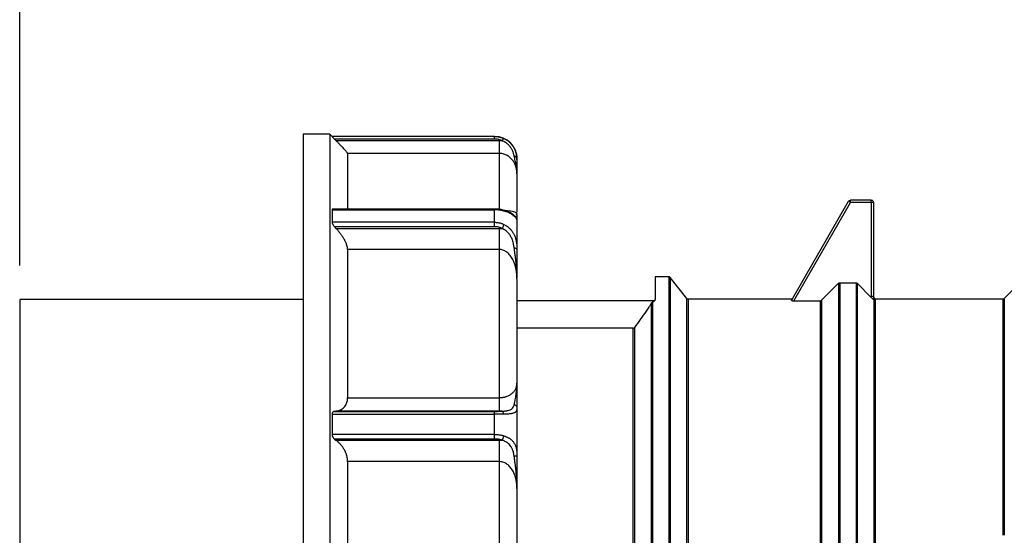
# Model space of a CAD drawing. Header units: inches. Extents: x 0 to 33, y 0 to 25.5.
# Tile 12 of 23: x 11.4 to 15.7, y 13.4 to 15.7. Entities that reach past the tile are written whole.
import ezdxf

# ---------------------------------------------------------------- set-up
doc = ezdxf.new("R2010")
doc.units = ezdxf.units.IN
doc.header["$LTSCALE"] = 3
doc.header["$MEASUREMENT"] = 0
doc.linetypes.add('SLD-Solid', pattern=[0])
doc.layers.add('DIMENSIONS', color=140, linetype='SLD-Solid', lineweight=25)
doc.styles.add('SLDTEXTSTYLE0', font='GOTHIC.TTF', dxfattribs={"width": 0.913})
doc.dimstyles.new('SLDDIMSTYLE1', dxfattribs={"dimtxt": 0.375, "dimasz": 0.45, "dimexe": 0, "dimexo": 0.0625, "dimgap": 0.09375, "dimtad": 0, "dimtih": 1, "dimtoh": 1, "dimrnd": 1e-09, "dimzin": 4, "dimdsep": 46, "dimtxsty": 'SLDTEXTSTYLE0', "dimsah": 1, "dimcen": 0.09, "dimadec": 0, "dimazin": 1, "dimtfac": 1, "dimtofl": 0, "dimtmove": 0, "dimatfit": 3, "dimfxl": 0, "dimfrac": 2, "dimtolj": 1, "dimtzin": 12, "dimarcsym": 0})

# ---------------------------------------------------------------- blocks, each defined once
blk = doc.blocks.new('_D_1')
at = {"layer": 'DIMENSIONS'}
for p, q in [((11.3966, 14.6116), (11.3966, 17.4568)), ((19.3978, 14.5981), (19.3978, 17.4568)), ((11.3966, 17.0818), (14.3306, 17.0818)), ((14.7738, 17.079), (14.6595, 17.079)), ((14.6595, 17.079), (14.6595, 16.4837)), ((16.0207, 17.079), (16.1349, 17.079)), ((16.1349, 17.079), (16.1349, 16.4837)), ((19.3978, 17.0818), (16.4638, 17.0818)), ((14.6595, 16.4837), (14.7738, 16.4837)), ((16.1349, 16.4837), (16.0207, 16.4837))]:
    blk.add_line(p, q, dxfattribs=at)
for points in [[(11.3966, 17.0818), (11.8466, 16.9918), (11.8466, 17.1718)], [(19.3978, 17.0818), (18.9478, 17.1718), (18.9478, 16.9918)]]:
    blk.add_solid(points, dxfattribs=at)
at = {"layer": 'DIMENSIONS', "char_height": 0.375, "attachment_point": 1, "style": 'SLDTEXTSTYLE0'}
for s, insert in [('8.00', (14.9123, 17.6341)), ('203.2', (14.7738, 16.9627))]:
    blk.add_mtext(s, dxfattribs=dict(at, insert=insert))

msp = doc.modelspace()

# ---------------------------------------------------------------- linework, layer by layer
for p, q in [((12.7667, 15.1919), (12.6486, 15.1919)), ((12.7768, 15.1817), (12.7665, 15.1921)), ((13.495, 15.182), (12.7765, 15.182)), ((13.495, 15.1814), (12.7765, 15.1814)), ((12.7874, 15.1701), (12.7939, 15.1634)), ((13.495, 15.1701), (12.7874, 15.1701)), ((12.7939, 15.1634), (13.5147, 15.1634)), ((13.5147, 15.1069), (12.8454, 15.1069)), ((14.8058, 14.4573), (15.0589, 14.8956)), ((14.8165, 14.4562), (15.0674, 14.8907)), ((15.1584, 14.9005), (15.0674, 14.9005)), ((15.1584, 14.8907), (15.0674, 14.8907)), ((15.1584, 14.8907), (15.1584, 14.4768)), ((15.1683, 14.8907), (15.1683, 14.4768)), ((12.7765, 14.8576), (13.495, 14.8576)), ((13.495, 14.861), (12.78, 14.861)), ((13.495, 14.8025), (12.7765, 14.8025)), ((12.7874, 14.7831), (12.7939, 14.7759)), ((13.495, 14.7831), (12.7874, 14.7831)), ((12.7939, 14.7759), (13.5147, 14.7759)), ((13.5147, 14.6826), (12.8454, 14.6826)), ((14.2641, 14.562), (14.2037, 14.562)), ((14.3445, 14.4662), (14.2701, 14.5592)), ((14.9395, 14.4585), (15.0136, 14.5331)), ((15.0136, 14.5331), (15.0136, 14.5294)), ((15.0192, 14.5354), (15.0914, 14.5354)), ((15.097, 14.5331), (15.1588, 14.4709)), ((15.097, 14.5331), (15.097, 14.5258)), ((15.8209, 14.5402), (15.7466, 14.4658)), ((12.6486, 14.4616), (11.3966, 14.4616)), ((14.2001, 14.4557), (13.5935, 14.4557)), ((14.8094, 14.4635), (14.3504, 14.4635)), ((14.8165, 14.4562), (14.9339, 14.4562)), ((15.741, 14.4635), (15.1767, 14.4635)), ((14.1066, 14.3349), (13.5935, 14.3349)), ((13.5935, 14.0915), (13.5935, 14.0884)), ((12.8454, 14.028), (13.5147, 14.028)), ((12.7939, 13.9685), (12.7874, 13.9676)), ((12.7874, 13.9676), (13.495, 13.9676)), ((13.5147, 13.9685), (12.7939, 13.9685)), ((12.7765, 13.9546), (13.495, 13.9546)), ((13.495, 13.8655), (12.7765, 13.8655)), ((12.7874, 13.8455), (12.7939, 13.8405)), ((13.495, 13.8455), (12.7874, 13.8455)), ((12.7939, 13.8405), (13.5147, 13.8405)), ((13.5147, 13.746), (12.8454, 13.746)), ((13.5935, 13.6319), (13.5935, 13.6268))]:
    msp.add_line(p, q)
for centre, radius, start, end in [((13.495, 15.0836), 0.0984, 0, 90), ((14.2641, 14.5541), 0.00787, 38.66, 90), ((14.3504, 14.4714), 0.00787, 218.66, 270), ((15.2076, 14.4829), 0.0394, 180, 207.9221), ((15.1767, 14.4714), 0.00787, 241.1748, 270), ((15.741, 14.4714), 0.00787, 270, 315)]:
    msp.add_arc(centre, radius, start, end)
for points, knots in [([(12.6486, 15.1919), (12.6486, 15.1919), (12.6486, 15.18), (12.6486, 15.1327), (12.6486, 15.0974), (12.6486, 15.0047), (12.6486, 14.9473), (12.6486, 14.8127), (12.6486, 14.7355), (12.6486, 14.5643), (12.6486, 14.4702), (12.6486, 14.2688), (12.6486, 14.1615), (12.6486, 13.9377), (12.6486, 13.8213), (12.6486, 13.5837), (12.6486, 13.4626), (12.6486, 13.3415)], [0, 0, 0, 0, 0.125, 0.125, 0.25, 0.25, 0.375, 0.375, 0.5, 0.5, 0.625, 0.625, 0.75, 0.75, 0.875, 0.875, 1, 1, 1, 1]), ([(12.7667, 15.1919), (12.7667, 15.1919), (12.7667, 15.18), (12.7667, 15.1327), (12.7667, 15.0974), (12.7667, 15.0047), (12.7667, 14.9473), (12.7667, 14.8127), (12.7667, 14.7355), (12.7667, 14.5643), (12.7667, 14.4702), (12.7667, 14.2688), (12.7667, 14.1615), (12.7667, 13.9377), (12.7667, 13.8213), (12.7667, 13.5837), (12.7667, 13.4626), (12.7667, 13.3415)], [0, 0, 0, 0, 0.125, 0.125, 0.25, 0.25, 0.375, 0.375, 0.5, 0.5, 0.625, 0.625, 0.75, 0.75, 0.875, 0.875, 1, 1, 1, 1]), ([(12.7765, 15.1814), (12.7766, 15.1814), (12.7766, 15.1813), (12.777, 15.1809), (12.7776, 15.1802), (12.7784, 15.1794), (12.78, 15.1777), (12.7829, 15.1747), (12.7858, 15.1717), (12.7874, 15.1701)], [0, 0, 0, 0, 0.086108, 0.174093, 0.264904, 0.359403, 0.458357, 0.704711, 1, 1, 1, 1]), ([(13.495, 15.1814), (13.497, 15.1814), (13.501, 15.1813), (13.507, 15.1808), (13.5129, 15.1799), (13.5188, 15.1786), (13.5246, 15.1769), (13.5303, 15.1749), (13.534, 15.1733), (13.5358, 15.1725)], [0, 0, 0, 0, 0.140849, 0.282232, 0.424231, 0.566928, 0.710404, 0.854736, 1, 1, 1, 1]), ([(13.495, 15.1701), (13.495, 15.1734), (13.495, 15.1762), (13.495, 15.1802), (13.495, 15.1813), (13.495, 15.1814)], [0, 0, 0, 0, 0.5, 0.5, 1, 1, 1, 1]), ([(12.8454, 15.1069), (12.8454, 15.1071), (12.8454, 15.1074), (12.845, 15.1081), (12.8444, 15.1091), (12.8435, 15.1103), (12.8424, 15.1118), (12.8402, 15.1145), (12.8361, 15.1192), (12.8294, 15.1265), (12.8216, 15.1348), (12.8131, 15.1437), (12.8039, 15.1533), (12.7973, 15.16), (12.7939, 15.1634)], [0, 0, 0, 0, 0.040421, 0.08086, 0.121534, 0.162656, 0.204435, 0.247066, 0.369815, 0.500418, 0.620601, 0.746326, 0.87103, 1, 1, 1, 1]), ([(13.5277, 15.1629), (13.5264, 15.1635), (13.5239, 15.1646), (13.52, 15.166), (13.5159, 15.1672), (13.5105, 15.1686), (13.5035, 15.1698), (13.4979, 15.17), (13.495, 15.1701)], [0, 0, 0, 0, 0.124543, 0.249146, 0.374229, 0.500207, 0.750868, 1, 1, 1, 1]), ([(13.5147, 15.1634), (13.5169, 15.1634), (13.5212, 15.1633), (13.5255, 15.163), (13.5277, 15.1629)], [0, 0, 0, 0, 0.497772, 1, 1, 1, 1]), ([(13.5147, 15.1634), (13.5147, 15.15), (13.5147, 15.1221), (13.5147, 15.1086), (13.5147, 15.1069)], [0, 0, 0, 0, 0.428571, 1, 1, 1, 1]), ([(13.5358, 15.1725), (13.5352, 15.1727), (13.533, 15.1714), (13.5296, 15.1664), (13.5277, 15.1629)], [0, 0, 0, 0, 0.428571, 1, 1, 1, 1]), ([(13.5815, 15.0949), (13.5811, 15.0965), (13.5804, 15.1), (13.5788, 15.1058), (13.5765, 15.1125), (13.5729, 15.1212), (13.5673, 15.1311), (13.5595, 15.1411), (13.5514, 15.1489), (13.5434, 15.1548), (13.5358, 15.1594), (13.5303, 15.1618), (13.5277, 15.1629)], [0, 0, 0, 0, 0.071992, 0.153893, 0.24597, 0.344728, 0.493496, 0.627166, 0.744468, 0.832229, 0.917403, 1, 1, 1, 1]), ([(13.5358, 15.1725), (13.5376, 15.1716), (13.5412, 15.1699), (13.5462, 15.167), (13.551, 15.1638), (13.5556, 15.1605), (13.5598, 15.1569), (13.5638, 15.1531), (13.5676, 15.1492), (13.571, 15.1452), (13.5742, 15.1411), (13.577, 15.1369), (13.5797, 15.1326), (13.5836, 15.1255), (13.5879, 15.1154), (13.591, 15.104), (13.5926, 15.0946), (13.5934, 15.087), (13.5934, 15.0824), (13.5935, 15.0801)], [0, 0, 0, 0, 0.045431, 0.0903413, 0.1347643, 0.1787345, 0.2222868, 0.2654567, 0.30828, 0.3507931, 0.3930327, 0.4350358, 0.4768395, 0.5184812, 0.6415559, 0.7643944, 0.8443414, 0.9227653, 1, 1, 1, 1]), ([(12.8454, 15.1069), (12.8454, 15.099), (12.8454, 15.0831), (12.8454, 15.0296), (12.8454, 14.958), (12.8454, 14.8929), (12.8454, 14.861)], [0, 0, 0, 0, 0.252743, 0.505486, 0.758229, 1, 1, 1, 1]), ([(13.5147, 15.1069), (13.5147, 15.0955), (13.5147, 15.0685), (13.5147, 14.9844), (13.5147, 14.9274), (13.5147, 14.8569)], [0, 0, 0, 0, 0.5, 0.5, 1, 1, 1, 1]), ([(13.5935, 15.0167), (13.5934, 15.0187), (13.5934, 15.0228), (13.5929, 15.0287), (13.5921, 15.0344), (13.5911, 15.0397), (13.5898, 15.0448), (13.5873, 15.0534), (13.5824, 15.0649), (13.5733, 15.0787), (13.5618, 15.0904), (13.5499, 15.0982), (13.5395, 15.1027), (13.5314, 15.1051), (13.5231, 15.1066), (13.5175, 15.1068), (13.5147, 15.1069)], [0, 0, 0, 0, 0.054667, 0.106869, 0.156592, 0.203828, 0.248567, 0.290804, 0.433182, 0.558535, 0.68367, 0.793709, 0.848221, 0.900307, 0.950646, 1, 1, 1, 1]), ([(13.5935, 15.0167), (13.5934, 15.0197), (13.5934, 15.0255), (13.5929, 15.0338), (13.5921, 15.0415), (13.5912, 15.0485), (13.5899, 15.0562), (13.5882, 15.0648), (13.586, 15.0746), (13.5837, 15.0844), (13.5822, 15.0914), (13.5815, 15.0949)], [0, 0, 0, 0, 0.1209756, 0.2320626, 0.333626, 0.4261169, 0.5100378, 0.6400286, 0.7599177, 0.8820452, 1, 1, 1, 1]), ([(13.5935, 15.0801), (13.5935, 15.0837), (13.5908, 15.0899), (13.5845, 15.0939), (13.5815, 15.0949)], [0, 0, 0, 0, 0.571429, 1, 1, 1, 1]), ([(13.5935, 15.0836), (13.5935, 15.0836), (13.5935, 15.0835), (13.5935, 15.0828), (13.5935, 15.0817), (13.5935, 15.0806), (13.5935, 15.0801)], [0, 0, 0, 0, 0.249843, 0.499748, 0.74978, 1, 1, 1, 1]), ([(13.5935, 15.0801), (13.5935, 15.0716), (13.5935, 15.0544), (13.5935, 15.0362), (13.5935, 15.0247), (13.5935, 15.0193)], [0, 0, 0, 0, 0.341783, 0.68958, 1, 1, 1, 1]), ([(13.5935, 15.0167), (13.5935, 15.0053), (13.5935, 14.9827), (13.5935, 14.9252), (13.5935, 14.8722), (13.5935, 14.8469)], [0, 0, 0, 0, 0.342767, 0.685534, 1, 1, 1, 1]), ([(15.0674, 14.8907), (15.0651, 14.892), (15.0629, 14.8933), (15.0598, 14.8951), (15.0589, 14.8956), (15.0589, 14.8956)], [0, 0, 0, 0, 0.5, 0.5, 1, 1, 1, 1]), ([(15.0674, 14.8907), (15.0674, 14.8933), (15.0674, 14.8958), (15.0674, 14.8995), (15.0674, 14.9005), (15.0674, 14.9005)], [0, 0, 0, 0, 0.5, 0.5, 1, 1, 1, 1]), ([(15.1584, 14.8907), (15.1584, 14.8933), (15.1584, 14.8958), (15.1584, 14.8995), (15.1584, 14.9005), (15.1584, 14.9005)], [0, 0, 0, 0, 0.5, 0.5, 1, 1, 1, 1]), ([(15.1584, 14.9005), (15.161, 14.9005), (15.1636, 14.8995), (15.1672, 14.8958), (15.1683, 14.8933), (15.1683, 14.8907)], [0, 0, 0, 0, 0.5, 0.5, 1, 1, 1, 1]), ([(15.1683, 14.8907), (15.1683, 14.8907), (15.1672, 14.8907), (15.1636, 14.8907), (15.161, 14.8907), (15.1584, 14.8907)], [0, 0, 0, 0, 0.5, 0.5, 1, 1, 1, 1]), ([(12.78, 14.861), (12.78, 14.861), (12.7788, 14.8613), (12.7776, 14.8606), (12.7767, 14.8592), (12.7766, 14.8581), (12.7765, 14.8576)], [0, 0, 0, 0, 0.006592, 0.523371, 0.765782, 1, 1, 1, 1]), ([(13.495, 14.8576), (13.495, 14.8585), (13.495, 14.8602), (13.495, 14.8612), (13.495, 14.861), (13.495, 14.8609)], [0, 0, 0, 0, 0.46002, 0.92004, 1, 1, 1, 1]), ([(13.5325, 14.8566), (13.5265, 14.8579), (13.5145, 14.8604), (13.5015, 14.8608), (13.495, 14.861)], [0, 0, 0, 0, 0.50017, 1, 1, 1, 1]), ([(13.5358, 14.8523), (13.534, 14.8528), (13.5303, 14.8537), (13.5246, 14.8549), (13.5188, 14.8559), (13.5129, 14.8566), (13.507, 14.8572), (13.501, 14.8575), (13.497, 14.8576), (13.495, 14.8576)], [0, 0, 0, 0, 0.145264, 0.289596, 0.433072, 0.575769, 0.717768, 0.859151, 1, 1, 1, 1]), ([(13.5358, 14.8523), (13.5352, 14.8543), (13.5336, 14.8568), (13.5313, 14.8568), (13.5302, 14.8564)], [0.25, 0.25, 0.25, 0.25, 0.6785714, 1, 1, 1, 1]), ([(13.5881, 14.8264), (13.5881, 14.8264), (13.5885, 14.826), (13.5866, 14.8282), (13.5813, 14.8336), (13.5683, 14.843), (13.5505, 14.8514), (13.5385, 14.8549), (13.5324, 14.8566)], [0, 0, 0, 0, 0.003599, 0.130093, 0.338808, 0.639713, 0.815824, 1, 1, 1, 1]), ([(13.5332, 14.8564), (13.538, 14.8561), (13.5484, 14.8554), (13.5618, 14.8536), (13.5777, 14.8505), (13.5909, 14.8458), (13.5926, 14.8422), (13.5935, 14.8404)], [0, 0, 0, 0, 0.10525, 0.229322, 0.370813, 0.672068, 1, 1, 1, 1]), ([(13.5935, 14.813), (13.5935, 14.8132), (13.5934, 14.8136), (13.5932, 14.8145), (13.5928, 14.8157), (13.5921, 14.817), (13.5907, 14.8194), (13.5879, 14.8232), (13.583, 14.8282), (13.5772, 14.833), (13.5711, 14.8372), (13.564, 14.8414), (13.5557, 14.8454), (13.5463, 14.8492), (13.5394, 14.8513), (13.5358, 14.8523)], [0, 0, 0, 0, 0.046231, 0.0928, 0.139781, 0.187245, 0.235261, 0.357783, 0.480752, 0.564288, 0.648633, 0.734087, 0.820943, 0.909488, 1, 1, 1, 1]), ([(13.5898, 14.8336), (13.5899, 14.8336), (13.5921, 14.8343), (13.5923, 14.8364), (13.5925, 14.8386)], [0, 0, 0, 0, 0.021492, 1, 1, 1, 1]), ([(13.5913, 14.8297), (13.592, 14.8295), (13.5949, 14.829), (13.5934, 14.837), (13.5922, 14.8432)], [0, 0, 0, 0, 0.2336642, 1, 1, 1, 1]), ([(13.5935, 14.8356), (13.5935, 14.8309), (13.5935, 14.8198), (13.5935, 14.8155), (13.5935, 14.813)], [0, 0, 0, 0, 0.422497, 1, 1, 1, 1]), ([(12.7765, 14.8025), (12.7766, 14.802), (12.7766, 14.8011), (12.777, 14.7995), (12.7776, 14.7978), (12.7784, 14.7959), (12.78, 14.7928), (12.7829, 14.7884), (12.7858, 14.785), (12.7874, 14.7831)], [0, 0, 0, 0, 0.086108, 0.174093, 0.264904, 0.359403, 0.458357, 0.704711, 1, 1, 1, 1]), ([(13.495, 14.8025), (13.497, 14.8025), (13.501, 14.8024), (13.507, 14.8018), (13.5129, 14.8009), (13.5188, 14.7996), (13.5246, 14.7979), (13.5303, 14.7958), (13.534, 14.7941), (13.5358, 14.7933)], [0, 0, 0, 0, 0.140849, 0.282232, 0.424231, 0.566928, 0.710404, 0.854736, 1, 1, 1, 1]), ([(13.495, 14.7831), (13.495, 14.7867), (13.495, 14.7905), (13.495, 14.7973), (13.495, 14.8003), (13.495, 14.8025)], [0, 0, 0, 0, 0.5, 0.5, 1, 1, 1, 1]), ([(13.5358, 14.7933), (13.5352, 14.7916), (13.533, 14.7862), (13.5296, 14.7791), (13.5277, 14.7754)], [0, 0, 0, 0, 0.428571, 1, 1, 1, 1]), ([(13.5358, 14.7933), (13.5376, 14.7924), (13.5412, 14.7907), (13.5462, 14.7876), (13.551, 14.7843), (13.5556, 14.7807), (13.5598, 14.7769), (13.5638, 14.7729), (13.5676, 14.7687), (13.571, 14.7643), (13.5742, 14.7597), (13.577, 14.755), (13.5797, 14.7501), (13.5836, 14.7419), (13.5879, 14.73), (13.591, 14.7158), (13.5926, 14.7035), (13.5934, 14.6932), (13.5934, 14.6865), (13.5935, 14.6831)], [0, 0, 0, 0, 0.04543, 0.09034, 0.134763, 0.178733, 0.222285, 0.265455, 0.308278, 0.350791, 0.393031, 0.435035, 0.476839, 0.518481, 0.641556, 0.764394, 0.844342, 0.922766, 1, 1, 1, 1]), ([(13.5758, 14.8331), (13.5784, 14.8316), (13.581, 14.8301), (13.582, 14.8289), (13.582, 14.8289)], [0, 0, 0, 0, 0.995857, 1, 1, 1, 1]), ([(13.5935, 14.813), (13.5933, 14.8149), (13.593, 14.8187), (13.5907, 14.8237), (13.5883, 14.8261), (13.5873, 14.8271)], [0, 0, 0, 0, 0.36257, 0.724785, 1, 1, 1, 1]), ([(13.5935, 14.813), (13.5935, 14.8086), (13.5935, 14.7997), (13.5935, 14.7861), (13.5935, 14.7723), (13.5935, 14.7581), (13.5935, 14.7437), (13.5935, 14.729), (13.5935, 14.714), (13.5935, 14.6987), (13.5935, 14.6883), (13.5935, 14.6831)], [0, 0, 0, 0, 0.111214, 0.222351, 0.333433, 0.444481, 0.555519, 0.666567, 0.777649, 0.888786, 1, 1, 1, 1]), ([(12.8454, 14.6826), (12.8454, 14.6837), (12.8454, 14.6858), (12.845, 14.6892), (12.8444, 14.6927), (12.8435, 14.6964), (12.8424, 14.7003), (12.8402, 14.7068), (12.8361, 14.7164), (12.8294, 14.7288), (12.8216, 14.7411), (12.8131, 14.7529), (12.8039, 14.7647), (12.7973, 14.7721), (12.7939, 14.7759)], [0, 0, 0, 0, 0.0404213, 0.0808599, 0.1215336, 0.1626563, 0.2044348, 0.2470665, 0.3698147, 0.5004176, 0.6206013, 0.7463262, 0.8710299, 1, 1, 1, 1]), ([(13.5277, 14.7754), (13.5264, 14.776), (13.5239, 14.7772), (13.52, 14.7787), (13.5159, 14.7801), (13.5105, 14.7815), (13.5035, 14.7828), (13.4979, 14.783), (13.495, 14.7831)], [0, 0, 0, 0, 0.124544, 0.249147, 0.37423, 0.500207, 0.750867, 1, 1, 1, 1]), ([(13.5147, 14.7759), (13.5147, 14.7614), (13.5147, 14.726), (13.5147, 14.6955), (13.5147, 14.6826)], [0, 0, 0, 0, 0.428571, 1, 1, 1, 1]), ([(13.5147, 14.7759), (13.5169, 14.7759), (13.5212, 14.7758), (13.5255, 14.7755), (13.5277, 14.7753)], [0, 0, 0, 0, 0.49777, 1, 1, 1, 1]), ([(13.5815, 14.6889), (13.5811, 14.6914), (13.5804, 14.6967), (13.5788, 14.7052), (13.5765, 14.7146), (13.5729, 14.7262), (13.5673, 14.7387), (13.5595, 14.7508), (13.5514, 14.7598), (13.5434, 14.7665), (13.5358, 14.7716), (13.5303, 14.7741), (13.5277, 14.7754)], [0, 0, 0, 0, 0.071985, 0.153885, 0.24597, 0.344728, 0.493496, 0.627164, 0.744468, 0.832229, 0.917402, 1, 1, 1, 1]), ([(12.8454, 14.6826), (12.8454, 14.5937), (12.8454, 14.4929), (12.8454, 14.2728), (12.8454, 14.1535), (12.8454, 14.028)], [0, 0, 0, 0, 0.5, 0.5, 1, 1, 1, 1]), ([(13.5147, 14.6826), (13.5147, 14.5937), (13.5147, 14.4929), (13.5147, 14.2728), (13.5147, 14.1535), (13.5147, 14.028)], [0, 0, 0, 0, 0.5, 0.5, 1, 1, 1, 1]), ([(13.5935, 14.5531), (13.5934, 14.5561), (13.5934, 14.562), (13.5929, 14.5706), (13.5921, 14.5788), (13.5911, 14.5866), (13.5898, 14.5939), (13.5873, 14.6062), (13.5824, 14.6227), (13.5733, 14.6426), (13.5618, 14.6591), (13.5499, 14.6703), (13.5395, 14.6766), (13.5314, 14.68), (13.5231, 14.6822), (13.5175, 14.6825), (13.5147, 14.6826)], [0, 0, 0, 0, 0.054667, 0.106868, 0.156592, 0.203828, 0.248568, 0.290805, 0.433183, 0.558536, 0.683671, 0.79371, 0.848222, 0.900307, 0.950646, 1, 1, 1, 1]), ([(13.5935, 14.5531), (13.5934, 14.5586), (13.5934, 14.569), (13.5929, 14.584), (13.5921, 14.5977), (13.5912, 14.6102), (13.5899, 14.624), (13.5882, 14.639), (13.586, 14.6559), (13.5837, 14.6723), (13.5822, 14.6835), (13.5815, 14.6889)], [0, 0, 0, 0, 0.12097, 0.232056, 0.33362, 0.426113, 0.510038, 0.640029, 0.759918, 0.882043, 1, 1, 1, 1]), ([(13.5935, 14.6831), (13.5935, 14.6845), (13.5908, 14.687), (13.5845, 14.6885), (13.5815, 14.6889)], [0, 0, 0, 0, 0.571429, 1, 1, 1, 1]), ([(13.5935, 14.6831), (13.5935, 14.6682), (13.5935, 14.638), (13.5935, 14.5973), (13.5935, 14.5707), (13.5935, 14.558)], [0, 0, 0, 0, 0.338782, 0.683526, 1, 1, 1, 1]), ([(13.5935, 14.5531), (13.5935, 14.547), (13.5935, 14.5348), (13.5935, 14.5162), (13.5935, 14.4973), (13.5935, 14.4781), (13.5935, 14.4587), (13.5935, 14.439), (13.5935, 14.419), (13.5935, 14.3988), (13.5935, 14.3783), (13.5935, 14.3576), (13.5935, 14.3308), (13.5935, 14.2976), (13.5935, 14.2578), (13.5935, 14.2173), (13.5935, 14.1761), (13.5935, 14.1342), (13.5935, 14.1058), (13.5935, 14.0915)], [0, 0, 0, 0, 0.045533, 0.091018, 0.136466, 0.181888, 0.227294, 0.272695, 0.318102, 0.363526, 0.408977, 0.454467, 0.500006, 0.583444, 0.666752, 0.749994, 0.833239, 0.916552, 1, 1, 1, 1]), ([(14.2037, 14.562), (14.2037, 14.562), (14.2037, 14.5535), (14.2037, 14.5202), (14.2037, 14.4953), (14.2037, 14.4626)], [0, 0, 0, 0, 0.5, 0.5, 1, 1, 1, 1]), ([(14.2641, 14.562), (14.2641, 14.562), (14.2641, 14.542), (14.2641, 14.4639), (14.2641, 14.4059), (14.2641, 14.2573), (14.2641, 14.1668), (14.2641, 13.9621), (14.2641, 13.848), (14.2641, 13.6069), (14.2641, 13.4801), (14.2641, 13.226), (14.2641, 13.0989), (14.2641, 12.8563), (14.2641, 12.7411), (14.2641, 12.5335), (14.2641, 12.4413), (14.2641, 12.3651)], [0, 0, 0, 0, 0.125, 0.125, 0.25, 0.25, 0.375, 0.375, 0.5, 0.5, 0.625, 0.625, 0.75, 0.75, 0.875, 0.875, 1, 1, 1, 1]), ([(14.2702, 14.559), (14.2702, 14.559), (14.2702, 14.5612), (14.2702, 14.5536), (14.2702, 14.5351), (14.2702, 14.5021), (14.2702, 14.457), (14.2702, 14.3997), (14.2702, 14.331), (14.2702, 14.2515), (14.2702, 14.1622), (14.2702, 14.064), (14.2702, 13.958), (14.2702, 13.8453), (14.2702, 13.7272), (14.2702, 13.6049), (14.2702, 13.4797), (14.2702, 13.3531), (14.2702, 13.2263), (14.2702, 13.1007), (14.2702, 12.9778), (14.2702, 12.8588), (14.2702, 12.7451), (14.2702, 12.6377), (14.2702, 12.5383), (14.2702, 12.4579), (14.2702, 12.4152), (14.2702, 12.3989)], [0, 0, 0, 0, 0.000086, 0.042432, 0.084778, 0.127124, 0.16947, 0.211816, 0.254162, 0.296508, 0.338854, 0.3812, 0.423546, 0.465892, 0.508238, 0.550584, 0.59293, 0.635276, 0.677622, 0.719968, 0.762314, 0.80466, 0.847006, 0.889352, 0.931698, 0.974044, 1, 1, 1, 1]), ([(15.0136, 14.5331), (15.014, 14.5335), (15.0148, 14.5342), (15.0161, 14.5349), (15.0176, 14.5354), (15.0186, 14.5354), (15.0192, 14.5354)], [0, 0, 0, 0, 0.255422, 0.500393, 0.745162, 1, 1, 1, 1]), ([(15.0136, 14.5294), (15.0136, 14.5231), (15.0136, 14.5096), (15.0136, 14.4659), (15.0136, 14.4039), (15.0136, 14.3245), (15.0136, 14.2296), (15.0136, 14.1204), (15.0136, 13.9988), (15.0136, 13.8666), (15.0136, 13.7262), (15.0136, 13.5795), (15.0136, 13.4291), (15.0136, 13.2772), (15.0136, 13.1264), (15.0136, 12.9791), (15.0136, 12.8375), (15.0136, 12.7039), (15.0136, 12.5806), (15.0136, 12.4694), (15.0136, 12.3721), (15.0136, 12.2903), (15.0136, 12.2252), (15.0136, 12.1783), (15.0136, 12.1486), (15.0136, 12.1449), (15.0136, 12.143)], [0, 0, 0, 0, 0.035869, 0.077792, 0.119715, 0.161638, 0.203561, 0.245484, 0.287407, 0.32933, 0.371253, 0.413176, 0.455099, 0.497022, 0.538945, 0.580868, 0.622791, 0.664714, 0.706636, 0.748559, 0.790482, 0.832405, 0.874328, 0.916251, 0.958174, 1, 1, 1, 1]), ([(15.0192, 14.5354), (15.0192, 14.5273), (15.0192, 14.5121), (15.0192, 14.4677), (15.0192, 14.4386), (15.0192, 14.3677), (15.0192, 14.3258), (15.0192, 14.2309), (15.0192, 14.1777), (15.0192, 14.0621), (15.0192, 13.9996), (15.0192, 13.8675), (15.0192, 13.7979), (15.0192, 13.6541), (15.0192, 13.5799), (15.0192, 13.4294), (15.0192, 13.3532), (15.0192, 13.2016), (15.0192, 13.1262), (15.0192, 12.9788), (15.0192, 12.9069), (15.0192, 12.769), (15.0192, 12.7031), (15.0192, 12.5797), (15.0192, 12.5223), (15.0192, 12.4178), (15.0192, 12.3708), (15.0192, 12.289), (15.0192, 12.2542), (15.0192, 12.198), (15.0192, 12.1765), (15.0192, 12.1479), (15.0192, 12.1407), (15.0192, 12.1407)], [0, 0, 0, 0, 0.0625, 0.0625, 0.125, 0.125, 0.1875, 0.1875, 0.25, 0.25, 0.3125, 0.3125, 0.375, 0.375, 0.4375, 0.4375, 0.5, 0.5, 0.5625, 0.5625, 0.625, 0.625, 0.6875, 0.6875, 0.75, 0.75, 0.8125, 0.8125, 0.875, 0.875, 0.9375, 0.9375, 1, 1, 1, 1]), ([(15.0914, 14.5354), (15.0919, 14.5354), (15.093, 14.5354), (15.0944, 14.5349), (15.0958, 14.5342), (15.0966, 14.5335), (15.097, 14.5331)], [0, 0, 0, 0, 0.254838, 0.499607, 0.744578, 1, 1, 1, 1]), ([(15.0914, 14.5354), (15.0914, 14.5273), (15.0914, 14.5121), (15.0914, 14.4677), (15.0914, 14.4386), (15.0914, 14.3677), (15.0914, 14.3258), (15.0914, 14.2309), (15.0914, 14.1777), (15.0914, 14.0621), (15.0914, 13.9996), (15.0914, 13.8675), (15.0914, 13.7979), (15.0914, 13.6541), (15.0914, 13.5799), (15.0914, 13.4294), (15.0914, 13.3532), (15.0914, 13.2016), (15.0914, 13.1262), (15.0914, 12.9788), (15.0914, 12.9069), (15.0914, 12.769), (15.0914, 12.7031), (15.0914, 12.5797), (15.0914, 12.5223), (15.0914, 12.4178), (15.0914, 12.3708), (15.0914, 12.289), (15.0914, 12.2542), (15.0914, 12.198), (15.0914, 12.1765), (15.0914, 12.1479), (15.0914, 12.1407), (15.0914, 12.1407)], [0, 0, 0, 0, 0.0625, 0.0625, 0.125, 0.125, 0.1875, 0.1875, 0.25, 0.25, 0.3125, 0.3125, 0.375, 0.375, 0.4375, 0.4375, 0.5, 0.5, 0.5625, 0.5625, 0.625, 0.625, 0.6875, 0.6875, 0.75, 0.75, 0.8125, 0.8125, 0.875, 0.875, 0.9375, 0.9375, 1, 1, 1, 1]), ([(15.097, 14.5258), (15.097, 14.5205), (15.097, 14.5077), (15.097, 14.4658), (15.097, 14.404), (15.097, 14.3245), (15.097, 14.2296), (15.097, 14.1204), (15.097, 13.9988), (15.097, 13.8666), (15.097, 13.7262), (15.097, 13.5795), (15.097, 13.4291), (15.097, 13.2772), (15.097, 13.1264), (15.097, 12.9791), (15.097, 12.8375), (15.097, 12.7039), (15.097, 12.5806), (15.097, 12.4694), (15.097, 12.3721), (15.097, 12.2902), (15.097, 12.2253), (15.097, 12.1776), (15.097, 12.1509), (15.097, 12.1398), (15.097, 12.143), (15.097, 12.143)], [0, 0, 0, 0, 0.030121, 0.072286, 0.11445, 0.156615, 0.198779, 0.240943, 0.283108, 0.325272, 0.367436, 0.409601, 0.451765, 0.49393, 0.536094, 0.578258, 0.620423, 0.662587, 0.704751, 0.746916, 0.78908, 0.831245, 0.873409, 0.915573, 0.957738, 0.999902, 1, 1, 1, 1]), ([(11.3966, 14.4606), (11.3966, 14.4591), (11.3966, 14.4561), (11.3966, 14.4228), (11.3966, 14.3683), (11.3966, 14.2919), (11.3966, 14.196), (11.3966, 14.0824), (11.3966, 13.9535), (11.3966, 13.812), (11.3966, 13.6606), (11.3966, 13.5027), (11.3966, 13.3952), (11.3966, 13.3415)], [0, 0, 0, 0, 0.083527, 0.175174, 0.266822, 0.358469, 0.450116, 0.541763, 0.633411, 0.725058, 0.816705, 0.908353, 1, 1, 1, 1]), ([(14.1868, 14.4449), (14.1857, 14.443), (14.1834, 14.4392), (14.1798, 14.4335), (14.1755, 14.4267), (14.1704, 14.419), (14.1663, 14.4133), (14.1643, 14.4105)], [0, 0, 0, 0, 0.165428, 0.332159, 0.500727, 0.753301, 1, 1, 1, 1]), ([(14.1929, 14.4506), (14.1924, 14.4503), (14.1914, 14.4498), (14.19, 14.4487), (14.1888, 14.4476), (14.1877, 14.4463), (14.1871, 14.4453), (14.1868, 14.4449)], [0, 0, 0, 0, 0.229337, 0.443841, 0.643652, 0.828956, 1, 1, 1, 1]), ([(14.1868, 14.4449), (14.1868, 14.4007), (14.1868, 14.3442), (14.1868, 14.2104), (14.1868, 14.1331), (14.1868, 13.9627), (14.1868, 13.8697), (14.1868, 13.674), (14.1868, 13.5714), (14.1868, 13.3633), (14.1868, 13.2579), (14.1868, 13.0512), (14.1868, 12.9499), (14.1868, 12.7582), (14.1868, 12.6678), (14.1868, 12.5038), (14.1868, 12.4302), (14.1868, 12.3675)], [0, 0, 0, 0, 0.125, 0.125, 0.25, 0.25, 0.375, 0.375, 0.5, 0.5, 0.625, 0.625, 0.75, 0.75, 0.875, 0.875, 1, 1, 1, 1]), ([(14.2037, 14.4626), (14.2037, 14.4621), (14.2036, 14.461), (14.2031, 14.4594), (14.2022, 14.4579), (14.2006, 14.4558), (14.1979, 14.4532), (14.1946, 14.4515), (14.1929, 14.4506)], [0, 0, 0, 0, 0.1252498, 0.2495568, 0.3738549, 0.4990784, 0.7510401, 1, 1, 1, 1]), ([(14.1929, 14.4506), (14.1929, 14.4067), (14.1929, 14.3504), (14.1929, 14.2167), (14.1929, 14.1393), (14.1929, 13.9686), (14.1929, 13.8753), (14.1929, 13.6789), (14.1929, 13.5758), (14.1929, 13.3667), (14.1929, 13.2607), (14.1929, 13.0528), (14.1929, 12.951), (14.1929, 12.7581), (14.1929, 12.6672), (14.1929, 12.5022), (14.1929, 12.4282), (14.1929, 12.3651)], [0, 0, 0, 0, 0.125, 0.125, 0.25, 0.25, 0.375, 0.375, 0.5, 0.5, 0.625, 0.625, 0.75, 0.75, 0.875, 0.875, 1, 1, 1, 1]), ([(14.3443, 12.377), (14.3443, 12.4398), (14.3443, 12.5197), (14.3443, 12.7054), (14.3443, 12.8112), (14.3443, 13.0377), (14.3443, 13.1583), (14.3443, 13.4017), (14.3443, 13.5245), (14.3443, 13.7595), (14.3443, 13.8716), (14.3443, 14.0735), (14.3443, 14.1632), (14.3443, 14.3107), (14.3443, 14.3686), (14.3443, 14.4465), (14.3443, 14.4665), (14.3443, 14.4665)], [0, 0, 0, 0, 0.125, 0.125, 0.25, 0.25, 0.375, 0.375, 0.5, 0.5, 0.625, 0.625, 0.75, 0.75, 0.875, 0.875, 1, 1, 1, 1]), ([(14.3504, 14.4631), (14.3504, 14.4632), (14.3504, 14.4664), (14.3504, 14.4549), (14.3504, 14.4272), (14.3504, 14.3789), (14.3504, 14.3136), (14.3504, 14.2316), (14.3504, 14.1346), (14.3504, 14.0241), (14.3504, 13.902), (14.3504, 13.7704), (14.3504, 13.6315), (14.3504, 13.4878), (14.3504, 13.3902), (14.3504, 13.3415)], [0, 0, 0, 0, 0.004108, 0.087099, 0.17009, 0.253081, 0.336072, 0.419063, 0.502054, 0.585045, 0.668036, 0.751027, 0.834018, 0.917009, 1, 1, 1, 1]), ([(14.8058, 14.4573), (14.8058, 14.4572), (14.8058, 14.4571), (14.8064, 14.4569), (14.8073, 14.4567), (14.809, 14.4565), (14.8121, 14.4563), (14.8149, 14.4562), (14.8165, 14.4562)], [0, 0, 0, 0, 0.116519, 0.234197, 0.354476, 0.478704, 0.70937, 1, 1, 1, 1]), ([(14.9339, 14.4562), (14.9344, 14.4562), (14.9355, 14.4563), (14.937, 14.4567), (14.9383, 14.4575), (14.9391, 14.4582), (14.9395, 14.4585)], [0, 0, 0, 0, 0.254799, 0.499546, 0.744528, 1, 1, 1, 1]), ([(14.9339, 13.3415), (14.9339, 13.4096), (14.9339, 13.4777), (14.9339, 13.6116), (14.9339, 13.6775), (14.9339, 13.8047), (14.9339, 13.8661), (14.9339, 13.9825), (14.9339, 14.0375), (14.9339, 14.1391), (14.9339, 14.1858), (14.9339, 14.2693), (14.9339, 14.3062), (14.9339, 14.3689), (14.9339, 14.3947), (14.9339, 14.4345), (14.9339, 14.4484), (14.9339, 14.4562)], [0, 0, 0, 0, 0.125, 0.125, 0.25, 0.25, 0.375, 0.375, 0.5, 0.5, 0.625, 0.625, 0.75, 0.75, 0.875, 0.875, 1, 1, 1, 1]), ([(14.9395, 14.4585), (14.9395, 14.4505), (14.9395, 14.4357), (14.9395, 14.3933), (14.9395, 14.3657), (14.9395, 14.2987), (14.9395, 14.2592), (14.9395, 14.1699), (14.9395, 14.1199), (14.9395, 14.0114), (14.9395, 13.9529), (14.9395, 13.8291), (14.9395, 13.764), (14.9395, 13.6294), (14.9395, 13.56), (14.9395, 13.4194), (14.9395, 13.3482), (14.9395, 13.2066), (14.9395, 13.1362), (14.9395, 12.9986), (14.9395, 12.9315), (14.9395, 12.8029), (14.9395, 12.7414), (14.9395, 12.6264), (14.9395, 12.5728), (14.9395, 12.4754), (14.9395, 12.4316), (14.9395, 12.3553), (14.9395, 12.3229), (14.9395, 12.2705), (14.9395, 12.2505), (14.9395, 12.2239), (14.9395, 12.2171), (14.9395, 12.2171)], [0, 0, 0, 0, 0.0625, 0.0625, 0.125, 0.125, 0.1875, 0.1875, 0.25, 0.25, 0.3125, 0.3125, 0.375, 0.375, 0.4375, 0.4375, 0.5, 0.5, 0.5625, 0.5625, 0.625, 0.625, 0.6875, 0.6875, 0.75, 0.75, 0.8125, 0.8125, 0.875, 0.875, 0.9375, 0.9375, 1, 1, 1, 1]), ([(15.1588, 14.4709), (15.1587, 14.4719), (15.1585, 14.4739), (15.1584, 14.4758), (15.1584, 14.4768)], [0, 0, 0, 0, 0.500855, 1, 1, 1, 1]), ([(15.1584, 14.4768), (15.161, 14.4768), (15.1636, 14.4768), (15.1672, 14.4768), (15.1683, 14.4768), (15.1683, 14.4768)], [0, 0, 0, 0, 0.5, 0.5, 1, 1, 1, 1]), ([(15.1711, 14.4591), (15.1705, 14.4596), (15.1694, 14.4607), (15.1674, 14.4625), (15.1649, 14.4649), (15.162, 14.4677), (15.1598, 14.4699), (15.1588, 14.4709)], [0, 0, 0, 0, 0.1496207, 0.3119455, 0.4887442, 0.7507757, 1, 1, 1, 1]), ([(15.1711, 13.3415), (15.1711, 13.4099), (15.1711, 13.4784), (15.1711, 13.613), (15.1711, 13.6792), (15.1711, 13.8071), (15.1711, 13.8688), (15.1711, 13.9857), (15.1711, 14.0409), (15.1711, 14.1428), (15.1711, 14.1896), (15.1711, 14.2733), (15.1711, 14.3102), (15.1711, 14.3728), (15.1711, 14.3985), (15.1711, 14.4379), (15.1711, 14.4516), (15.1711, 14.4591)], [0, 0, 0, 0, 0.125, 0.125, 0.25, 0.25, 0.375, 0.375, 0.5, 0.5, 0.625, 0.625, 0.75, 0.75, 0.875, 0.875, 1, 1, 1, 1]), ([(15.1729, 14.4582), (15.1728, 14.4582), (15.1728, 14.4581), (15.1724, 14.4582), (15.1718, 14.4585), (15.1713, 14.4589), (15.1711, 14.4591)], [0, 0, 0, 0, 0.271917, 0.519064, 0.756103, 1, 1, 1, 1]), ([(15.1767, 14.4635), (15.1767, 14.4635), (15.1767, 14.4563), (15.1767, 14.4276), (15.1767, 14.4062), (15.1767, 14.35), (15.1767, 14.3152), (15.1767, 14.2336), (15.1767, 14.1868), (15.1767, 14.083), (15.1767, 14.0259), (15.1767, 13.9038), (15.1767, 13.8387), (15.1767, 13.703), (15.1767, 13.6324), (15.1767, 13.4884), (15.1767, 13.4149), (15.1767, 13.3415)], [0, 0, 0, 0, 0.125, 0.125, 0.25, 0.25, 0.375, 0.375, 0.5, 0.5, 0.625, 0.625, 0.75, 0.75, 0.875, 0.875, 1, 1, 1, 1]), ([(15.741, 13.4202), (15.741, 13.4684), (15.741, 13.5647), (15.741, 13.7051), (15.741, 13.8395), (15.741, 13.9656), (15.741, 14.0812), (15.741, 14.1845), (15.741, 14.2736), (15.741, 14.3471), (15.741, 14.404), (15.741, 14.4423), (15.741, 14.4622), (15.741, 14.4615), (15.741, 14.4613)], [0, 0, 0, 0, 0.086258, 0.172516, 0.258774, 0.345033, 0.431291, 0.517549, 0.603807, 0.690065, 0.776323, 0.862582, 0.94884, 1, 1, 1, 1]), ([(15.7466, 14.463), (15.7466, 14.463), (15.7466, 14.463), (15.7466, 14.4442), (15.7466, 14.4063), (15.7466, 14.3492), (15.7466, 14.2755), (15.7466, 14.1862), (15.7466, 14.0827), (15.7466, 13.9669), (15.7466, 13.8406), (15.7466, 13.7059), (15.7466, 13.5652), (15.7466, 13.4687), (15.7466, 13.4204)], [0, 0, 0, 0, 0.024702, 0.113366, 0.202029, 0.290693, 0.379356, 0.468019, 0.556683, 0.645346, 0.73401, 0.822673, 0.911337, 1, 1, 1, 1]), ([(14.1643, 14.4105), (14.1556, 14.3983), (14.1383, 14.3742), (14.1212, 14.3501), (14.1128, 14.3382)], [0, 0, 0, 0, 0.507038, 1, 1, 1, 1]), ([(14.1066, 14.3349), (14.1072, 14.3349), (14.1083, 14.335), (14.11, 14.3357), (14.1115, 14.3367), (14.1123, 14.3377), (14.1128, 14.3382)], [0, 0, 0, 0, 0.22934, 0.470816, 0.726983, 1, 1, 1, 1]), ([(14.1066, 12.3796), (14.1066, 12.4305), (14.1066, 12.4928), (14.1066, 12.6356), (14.1066, 12.7161), (14.1066, 12.8897), (14.1066, 12.9829), (14.1066, 13.1754), (14.1066, 13.2747), (14.1066, 13.4726), (14.1066, 13.5711), (14.1066, 13.7606), (14.1066, 13.8516), (14.1066, 14.0195), (14.1066, 14.0965), (14.1066, 14.2312), (14.1066, 14.2889), (14.1066, 14.3349)], [0, 0, 0, 0, 0.125, 0.125, 0.25, 0.25, 0.375, 0.375, 0.5, 0.5, 0.625, 0.625, 0.75, 0.75, 0.875, 0.875, 1, 1, 1, 1]), ([(14.1128, 14.3382), (14.1128, 14.2922), (14.1128, 14.2344), (14.1128, 14.0995), (14.1128, 14.0223), (14.1128, 13.8539), (14.1128, 13.7627), (14.1128, 13.5726), (14.1128, 13.4737), (14.1128, 13.2752), (14.1128, 13.1756), (14.1128, 12.9824), (14.1128, 12.889), (14.1128, 12.7147), (14.1128, 12.6339), (14.1128, 12.4906), (14.1128, 12.4282), (14.1128, 12.377)], [0, 0, 0, 0, 0.125, 0.125, 0.25, 0.25, 0.375, 0.375, 0.5, 0.5, 0.625, 0.625, 0.75, 0.75, 0.875, 0.875, 1, 1, 1, 1]), ([(13.5147, 14.028), (13.5161, 14.0281), (13.5189, 14.0281), (13.523, 14.0283), (13.5271, 14.0288), (13.5312, 14.0293), (13.5353, 14.0301), (13.5393, 14.031), (13.5432, 14.032), (13.5509, 14.0344), (13.5618, 14.0392), (13.5732, 14.0472), (13.5824, 14.0569), (13.588, 14.0662), (13.5913, 14.075), (13.5931, 14.0829), (13.5934, 14.0886), (13.5935, 14.0915)], [0, 0, 0, 0, 0.024459, 0.049093, 0.074002, 0.099283, 0.125028, 0.151325, 0.178255, 0.205892, 0.316075, 0.441167, 0.566132, 0.708436, 0.796174, 0.893385, 1, 1, 1, 1]), ([(13.5815, 13.9983), (13.5818, 13.9999), (13.5826, 14.0031), (13.5837, 14.0082), (13.5849, 14.0135), (13.5863, 14.0208), (13.5882, 14.0303), (13.5905, 14.0454), (13.5929, 14.0659), (13.5933, 14.0824), (13.5935, 14.0915)], [0, 0, 0, 0, 0.05854, 0.117959, 0.178412, 0.240113, 0.359579, 0.490002, 0.717667, 1, 1, 1, 1]), ([(13.5935, 14.088), (13.5935, 14.0699), (13.5935, 14.0325), (13.5935, 14.0004), (13.5935, 13.9838)], [0, 0, 0, 0, 0.484005, 1, 1, 1, 1]), ([(12.7939, 13.9685), (12.7956, 13.9688), (12.799, 13.9693), (12.8039, 13.9705), (12.8085, 13.972), (12.8146, 13.9745), (12.8216, 13.9785), (12.8294, 13.985), (12.8361, 13.9932), (12.8408, 14.0022), (12.8436, 14.0111), (12.8452, 14.0193), (12.8453, 14.0251), (12.8454, 14.028)], [0, 0, 0, 0, 0.065113, 0.129007, 0.191838, 0.253768, 0.379485, 0.499693, 0.630288, 0.75306, 0.837425, 0.919178, 1, 1, 1, 1]), ([(13.5147, 14.028), (13.5147, 14.0099), (13.5147, 13.9823), (13.5147, 13.9703), (13.5147, 13.9685)], [0, 0, 0, 0, 0.571429, 1, 1, 1, 1]), ([(12.7874, 13.9676), (12.7866, 13.9675), (12.7851, 13.9672), (12.7831, 13.9664), (12.7814, 13.9653), (12.7802, 13.9643), (12.779, 13.9629), (12.7778, 13.961), (12.7767, 13.958), (12.7766, 13.9557), (12.7765, 13.9546)], [0, 0, 0, 0, 0.141743, 0.272475, 0.392508, 0.502247, 0.542575, 0.704685, 0.85583, 1, 1, 1, 1]), ([(13.495, 13.9676), (13.4964, 13.9676), (13.4992, 13.9676), (13.5034, 13.9677), (13.5076, 13.9677), (13.5132, 13.9679), (13.52, 13.9681), (13.5251, 13.9684), (13.5277, 13.9686)], [0, 0, 0, 0, 0.123592, 0.247824, 0.373143, 0.499988, 0.749512, 1, 1, 1, 1]), ([(13.495, 13.9546), (13.495, 13.958), (13.495, 13.9611), (13.495, 13.9657), (13.495, 13.9672), (13.495, 13.9676)], [0, 0, 0, 0, 0.5, 0.5, 1, 1, 1, 1]), ([(13.5277, 13.9686), (13.5255, 13.9685), (13.5212, 13.9685), (13.5169, 13.9685), (13.5147, 13.9685)], [0, 0, 0, 0, 0.502037, 1, 1, 1, 1]), ([(13.5277, 13.9686), (13.5293, 13.9687), (13.5325, 13.9688), (13.5372, 13.9692), (13.5418, 13.9697), (13.5462, 13.9703), (13.5522, 13.9713), (13.5595, 13.9731), (13.5663, 13.976), (13.5721, 13.98), (13.5766, 13.9851), (13.5797, 13.9915), (13.5809, 13.9962), (13.5815, 13.9983)], [0, 0, 0, 0, 0.049285, 0.099537, 0.15076, 0.202959, 0.256146, 0.373582, 0.507472, 0.601043, 0.754514, 0.890754, 1, 1, 1, 1]), ([(13.5358, 13.955), (13.5352, 13.9581), (13.533, 13.9647), (13.5296, 13.9681), (13.5277, 13.9686)], [0, 0, 0, 0, 0.428571, 1, 1, 1, 1]), ([(13.5935, 13.9838), (13.5935, 13.9828), (13.5934, 13.9807), (13.5932, 13.9779), (13.5928, 13.9752), (13.5921, 13.9727), (13.5907, 13.9692), (13.5879, 13.9651), (13.583, 13.9617), (13.5772, 13.9594), (13.5711, 13.9578), (13.564, 13.9567), (13.5557, 13.9558), (13.5463, 13.9553), (13.5394, 13.9551), (13.5358, 13.955)], [0, 0, 0, 0, 0.046231, 0.0928, 0.139781, 0.187245, 0.235261, 0.357783, 0.480752, 0.564288, 0.648634, 0.734088, 0.820944, 0.909488, 1, 1, 1, 1]), ([(13.5815, 13.9983), (13.5855, 13.997), (13.5915, 13.9926), (13.5935, 13.9864), (13.5935, 13.9838)], [0, 0, 0, 0, 0.571429, 1, 1, 1, 1]), ([(13.5935, 13.9838), (13.5935, 13.9762), (13.5935, 13.9609), (13.5935, 13.9379), (13.5935, 13.9147), (13.5935, 13.8915), (13.5935, 13.8682), (13.5935, 13.8447), (13.5935, 13.8212), (13.5935, 13.7975), (13.5935, 13.7816), (13.5935, 13.7737)], [0, 0, 0, 0, 0.1112143, 0.2223512, 0.3334328, 0.4444813, 0.5555187, 0.6665672, 0.7776488, 0.8887857, 1, 1, 1, 1]), ([(13.5358, 13.955), (13.534, 13.955), (13.5303, 13.9549), (13.5246, 13.9548), (13.5188, 13.9548), (13.5129, 13.9547), (13.507, 13.9546), (13.501, 13.9546), (13.497, 13.9546), (13.495, 13.9546)], [0, 0, 0, 0, 0.145264, 0.289596, 0.433072, 0.575769, 0.717768, 0.859151, 1, 1, 1, 1]), ([(12.7765, 13.8655), (12.7766, 13.8648), (12.7766, 13.8634), (12.777, 13.8613), (12.7776, 13.8591), (12.7784, 13.8569), (12.78, 13.8536), (12.7829, 13.8494), (12.7858, 13.8469), (12.7874, 13.8455)], [0, 0, 0, 0, 0.086108, 0.174093, 0.264904, 0.359403, 0.458357, 0.704711, 1, 1, 1, 1]), ([(12.8454, 13.746), (12.8454, 13.7476), (12.8454, 13.7507), (12.845, 13.7554), (12.8444, 13.7602), (12.8435, 13.7649), (12.8424, 13.7698), (12.8402, 13.7776), (12.8361, 13.7885), (12.8294, 13.8012), (12.8216, 13.8128), (12.8131, 13.8231), (12.8039, 13.8325), (12.7973, 13.8378), (12.7939, 13.8405)], [0, 0, 0, 0, 0.0404213, 0.0808599, 0.1215336, 0.1626563, 0.2044348, 0.2470665, 0.3698147, 0.5004176, 0.6206013, 0.7463262, 0.8710299, 1, 1, 1, 1]), ([(13.495, 13.8655), (13.497, 13.8655), (13.501, 13.8654), (13.507, 13.8651), (13.5129, 13.8645), (13.5188, 13.8636), (13.5246, 13.8625), (13.5303, 13.8612), (13.534, 13.8601), (13.5358, 13.8596)], [0, 0, 0, 0, 0.140849, 0.282232, 0.424231, 0.566928, 0.710404, 0.854736, 1, 1, 1, 1]), ([(13.495, 13.8455), (13.495, 13.848), (13.495, 13.8512), (13.495, 13.8582), (13.495, 13.862), (13.495, 13.8655)], [0, 0, 0, 0, 0.5, 0.5, 1, 1, 1, 1]), ([(13.5277, 13.8401), (13.5264, 13.8405), (13.5239, 13.8414), (13.52, 13.8424), (13.5159, 13.8434), (13.5105, 13.8444), (13.5035, 13.8453), (13.4979, 13.8454), (13.495, 13.8455)], [0, 0, 0, 0, 0.124543, 0.249147, 0.37423, 0.500207, 0.750867, 1, 1, 1, 1]), ([(13.5147, 13.8405), (13.5147, 13.8304), (13.5147, 13.8011), (13.5147, 13.7652), (13.5147, 13.746)], [0, 0, 0, 0, 0.428571, 1, 1, 1, 1]), ([(13.5147, 13.8405), (13.5169, 13.8405), (13.5212, 13.8404), (13.5255, 13.8402), (13.5277, 13.8401)], [0, 0, 0, 0, 0.497962, 1, 1, 1, 1]), ([(13.5277, 13.8401), (13.5291, 13.8421), (13.5326, 13.8481), (13.535, 13.8556), (13.5358, 13.8596)], [0, 0, 0, 0, 0.428571, 1, 1, 1, 1]), ([(13.5815, 13.7683), (13.5811, 13.7707), (13.5803, 13.7759), (13.5787, 13.7838), (13.5767, 13.7911), (13.5745, 13.7975), (13.5723, 13.8028), (13.5697, 13.808), (13.5659, 13.8141), (13.5605, 13.8208), (13.5531, 13.8275), (13.5451, 13.8329), (13.5366, 13.8371), (13.5306, 13.8391), (13.5277, 13.8401)], [0, 0, 0, 0, 0.073398, 0.15549, 0.246498, 0.308176, 0.370169, 0.432263, 0.493903, 0.605811, 0.7123, 0.813508, 0.909431, 1, 1, 1, 1]), ([(13.5358, 13.8596), (13.5376, 13.859), (13.5411, 13.8579), (13.546, 13.8559), (13.5508, 13.8538), (13.5553, 13.8514), (13.5596, 13.8489), (13.5663, 13.8443), (13.5744, 13.837), (13.5823, 13.8262), (13.5879, 13.8142), (13.591, 13.8027), (13.5926, 13.7922), (13.5934, 13.783), (13.5934, 13.7768), (13.5935, 13.7737)], [0, 0, 0, 0, 0.044412, 0.088528, 0.132382, 0.176005, 0.219431, 0.262693, 0.392863, 0.51814, 0.64067, 0.763702, 0.844718, 0.923367, 1, 1, 1, 1]), ([(13.5147, 13.746), (13.5147, 13.6136), (13.5147, 13.4775), (13.5147, 13.2054), (13.5147, 13.0694), (13.5147, 12.9369)], [0, 0, 0, 0, 0.5, 0.5, 1, 1, 1, 1]), ([(13.5935, 13.6268), (13.5934, 13.6296), (13.5934, 13.635), (13.5929, 13.643), (13.5921, 13.6506), (13.5911, 13.6578), (13.5898, 13.6645), (13.5873, 13.676), (13.5824, 13.6912), (13.5733, 13.7094), (13.5618, 13.7246), (13.5499, 13.7348), (13.5395, 13.7406), (13.5314, 13.7437), (13.5231, 13.7457), (13.5175, 13.7459), (13.5147, 13.746)], [0, 0, 0, 0, 0.054703, 0.106926, 0.156656, 0.203883, 0.248598, 0.290795, 0.433178, 0.558588, 0.683617, 0.793746, 0.848229, 0.900299, 0.950635, 1, 1, 1, 1]), ([(13.5935, 13.7737), (13.5935, 13.7724), (13.5908, 13.7701), (13.5845, 13.7687), (13.5815, 13.7683)], [0, 0, 0, 0, 0.571429, 1, 1, 1, 1]), ([(13.5935, 13.6268), (13.5934, 13.6325), (13.5934, 13.6435), (13.5928, 13.6594), (13.5921, 13.6739), (13.5911, 13.6872), (13.5898, 13.7018), (13.5882, 13.7177), (13.586, 13.7351), (13.5837, 13.7519), (13.5822, 13.7629), (13.5815, 13.7683)], [0, 0, 0, 0, 0.119811, 0.230427, 0.332088, 0.425149, 0.510042, 0.640447, 0.759922, 0.882057, 1, 1, 1, 1]), ([(13.5935, 13.7737), (13.5935, 13.758), (13.5935, 13.7264), (13.5935, 13.6787), (13.5935, 13.6472), (13.5935, 13.632)], [0, 0, 0, 0, 0.337606, 0.681174, 1, 1, 1, 1]), ([(13.5935, 13.6268), (13.5935, 13.6182), (13.5935, 13.601), (13.5935, 13.5752), (13.5935, 13.5494), (13.5935, 13.5235), (13.5935, 13.4976), (13.5935, 13.4717), (13.5935, 13.4457), (13.5935, 13.4197), (13.5935, 13.3937), (13.5935, 13.3676), (13.5935, 13.3342), (13.5935, 13.2937), (13.5935, 13.2459), (13.5935, 13.1983), (13.5935, 13.1508), (13.5935, 13.1034), (13.5935, 13.0719), (13.5935, 13.0562)], [0, 0, 0, 0, 0.045533, 0.091018, 0.136466, 0.181888, 0.227294, 0.272695, 0.318102, 0.363526, 0.408977, 0.454467, 0.500006, 0.583444, 0.666752, 0.749994, 0.833239, 0.916552, 1, 1, 1, 1])]:
    msp.add_open_spline(points, degree=3, knots=knots)
for points in [[(15.0589, 14.8956), (15.0606, 14.8986), (15.0639, 14.9005), (15.0674, 14.9005)], [(12.7765, 14.8576), (12.7765, 14.8399), (12.7765, 14.8215), (12.7765, 14.8025)], [(13.495, 14.8025), (13.495, 14.8215), (13.495, 14.8399), (13.495, 14.8576)], [(15.1683, 14.4768), (15.1683, 14.4704), (15.1699, 14.4639), (15.1729, 14.4582)], [(15.1729, 14.4645), (15.1729, 14.4645), (15.1729, 14.4624), (15.1729, 14.4582)], [(12.7765, 13.9546), (12.7765, 13.9252), (12.7765, 13.8954), (12.7765, 13.8655)], [(13.495, 13.8655), (13.495, 13.8954), (13.495, 13.9252), (13.495, 13.9546)], [(12.8454, 13.746), (12.8454, 13.6136), (12.8454, 13.4775), (12.8454, 13.3415)]]:
    msp.add_open_spline(points, degree=3)

# ---------------------------------------------------------------- dimensions: what is measured, and where the dimension line sits
at = {"layer": 'DIMENSIONS'}
dim = msp.add_linear_dim(base=(19.3978, 17.0818), p1=(11.3966, 14.4616), p2=(19.3978, 14.4481), angle=0, dimstyle='SLDDIMSTYLE1', dxfattribs=at)
dim.commit()
dim.dimension.update_dxf_attribs({"geometry": '_D_1', "text_midpoint": (15.3972, 17.0818), "dimtype": 160})

doc.saveas('drawing.dxf')
